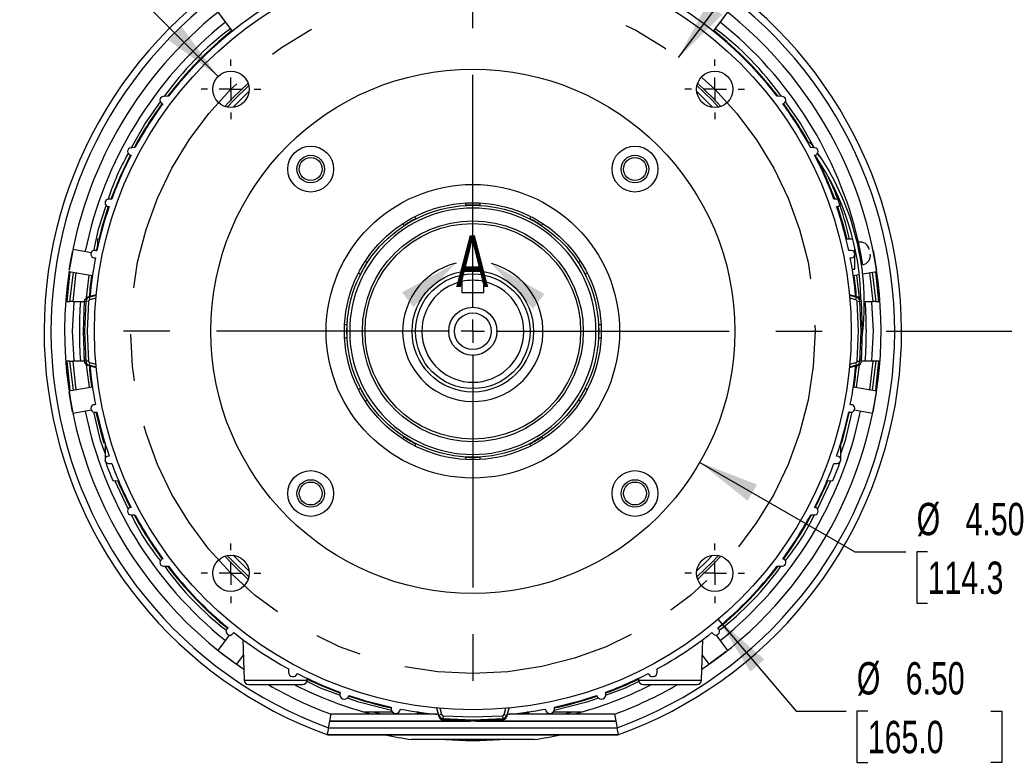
# Model space of a CAD drawing. Header units: inches. Extents: x 0 to 44, y 0 to 34.
# Tile 8 of 18: x 31.3 to 39.7, y 6.5 to 12.9. Entities that reach past the tile are written whole.
import ezdxf

# ---------------------------------------------------------------- set-up
doc = ezdxf.new("R2010")
doc.units = ezdxf.units.IN
doc.header["$LTSCALE"] = 4
doc.header["$MEASUREMENT"] = 0
doc.linetypes.add('CENTERX2', pattern=[0.8, 0.5, -0.1, 0.1, -0.1])
doc.layers.add('CENTER', color=40, linetype='CENTERX2')
doc.layers.add('DIMENSIONS', color=140, linetype='Continuous', lineweight=25)
doc.layers.add('TEXT', color=140, linetype='Continuous', lineweight=25)
doc.styles.add('SLDTEXTSTYLE0', font='TXT', dxfattribs={"width": 0.7})
doc.dimstyles.new('SLDDIMSTYLE1', dxfattribs={"dimtxt": 0.277778, "dimasz": 0.52, "dimexe": 0, "dimexo": 0.0625, "dimgap": 0.069444, "dimtad": 0, "dimtih": 1, "dimtoh": 1, "dimrnd": 1e-09, "dimzin": 12, "dimdsep": 46, "dimtxsty": 'SLDTEXTSTYLE0', "dimsah": 1, "dimcen": 0.09, "dimadec": 0, "dimazin": 3, "dimtfac": 1, "dimtofl": 0, "dimtmove": 0, "dimatfit": 3, "dimfxl": 0, "dimfrac": 2, "dimtolj": 1, "dimtzin": 12, "dimarcsym": 0})
doc.dimstyles.new('SLDDIMSTYLE4', dxfattribs={"dimtxt": 0.277778, "dimasz": 0.52, "dimexe": 0, "dimexo": 0.0625, "dimgap": 0.069444, "dimtad": 0, "dimtih": 1, "dimtoh": 1, "dimrnd": 1e-09, "dimzin": 12, "dimdsep": 46, "dimtxsty": 'SLDTEXTSTYLE0', "dimsah": 1, "dimcen": 0, "dimadec": 0, "dimazin": 3, "dimtfac": 1, "dimtofl": 0, "dimtmove": 0, "dimatfit": 3, "dimfxl": 0, "dimfrac": 2, "dimtolj": 1, "dimtzin": 12, "dimarcsym": 0})
doc.dimstyles.new('SLDDIMSTYLE6', dxfattribs={"dimtxt": 0.277778, "dimasz": 0.52, "dimexe": 0, "dimexo": 0.0625, "dimgap": 0.069444, "dimtad": 0, "dimtih": 1, "dimtoh": 1, "dimrnd": 1e-09, "dimzin": 4, "dimdsep": 46, "dimtxsty": 'SLDTEXTSTYLE0', "dimsah": 1, "dimcen": 0, "dimadec": 0, "dimazin": 1, "dimtfac": 1, "dimtofl": 0, "dimtmove": 0, "dimatfit": 3, "dimfxl": 0, "dimfrac": 2, "dimtolj": 1, "dimtzin": 12, "dimarcsym": 0})

# ---------------------------------------------------------------- blocks, each defined once
blk = doc.blocks.new('_D_8')
at = {"layer": 'DIMENSIONS'}
for p, q in [((38.2591, 13.9549), (38.1658, 13.9549)), ((38.1658, 13.9549), (38.1658, 13.5132)), ((39.3158, 13.9549), (39.4091, 13.9549)), ((39.4091, 13.9549), (39.4091, 13.5132)), ((36.9433, 12.553), (37.6936, 13.5514)), ((37.6936, 13.5514), (37.8225, 13.5514)), ((38.1658, 13.5132), (38.2591, 13.5132)), ((39.4091, 13.5132), (39.3158, 13.5132))]:
    blk.add_line(p, q, dxfattribs=at)
blk.add_solid([(36.9433, 12.553), (37.3197, 12.9207), (37.1918, 13.0168)], dxfattribs=at)
at = {"layer": 'DIMENSIONS', "char_height": 0.27778, "attachment_point": 1, "style": 'SLDTEXTSTYLE0'}
for s, insert in [('%%c', (38.1648, 14.3752)), ('5.88', (38.5845, 14.3752)), ('149.2', (38.2591, 13.8712)), ('B.C.', (38.4036, 13.3673))]:
    blk.add_mtext(s, dxfattribs=dict(at, insert=insert))
blk = doc.blocks.new('_D_10')
at = {"layer": 'DIMENSIONS'}
for p, q in [((36.2739, 15.6768), (37.1078, 15.6768)), ((37.3478, 15.6768), (40.9341, 15.6768)), ((40.4341, 15.6768), (40.4341, 13.4453)), ((39.9057, 12.9402), (39.8124, 12.9402)), ((39.8124, 12.9402), (39.8124, 12.4984)), ((40.9624, 12.9402), (41.0557, 12.9402)), ((41.0557, 12.9402), (41.0557, 12.4984)), ((39.8124, 12.4984), (39.9057, 12.4984)), ((40.4341, 10.2047), (40.4341, 12.4362)), ((41.0557, 12.4984), (40.9624, 12.4984)), ((38.7266, 10.2047), (40.9341, 10.2047))]:
    blk.add_line(p, q, dxfattribs=at)
for points in [[(40.4341, 15.6768), (40.3541, 15.1568), (40.5141, 15.1568)], [(40.4341, 10.2047), (40.5141, 10.7247), (40.3541, 10.7247)]]:
    blk.add_solid(points, dxfattribs=at)
at = {"layer": 'DIMENSIONS', "char_height": 0.27778, "attachment_point": 1, "style": 'SLDTEXTSTYLE0'}
for s, insert in [('5.47', (40.0212, 13.3605)), ('139.0', (39.9057, 12.8565))]:
    blk.add_mtext(s, dxfattribs=dict(at, insert=insert))
blk = doc.blocks.new('_D_11')
at = {"layer": 'DIMENSIONS'}
for p, q in [((37.2844, 7.7318), (37.9541, 6.9454)), ((37.9541, 6.9454), (38.3827, 6.9454)), ((38.5693, 6.9454), (38.476, 6.9454)), ((38.476, 6.9454), (38.476, 6.5037)), ((39.626, 6.9454), (39.7193, 6.9454)), ((39.7193, 6.9454), (39.7193, 6.5037)), ((38.476, 6.5037), (38.5693, 6.5037)), ((39.7193, 6.5037), (39.626, 6.5037))]:
    blk.add_line(p, q, dxfattribs=at)
blk.add_solid([(37.2844, 7.7318), (37.5607, 7.284), (37.6825, 7.3878)], dxfattribs=at)
at = {"layer": 'DIMENSIONS', "char_height": 0.27778, "attachment_point": 1, "style": 'SLDTEXTSTYLE0'}
for s, insert in [('%%c', (38.475, 7.3657)), ('6.50', (38.8947, 7.3657)), ('165.0', (38.5693, 6.8618))]:
    blk.add_mtext(s, dxfattribs=dict(at, insert=insert))
blk = doc.blocks.new('_D_12')
at = {"layer": 'DIMENSIONS'}
for p, q in [((37.1271, 9.0797), (38.457, 8.3119)), ((38.457, 8.3119), (38.8963, 8.3119)), ((39.083, 8.3119), (38.9897, 8.3119)), ((38.9897, 8.3119), (38.9897, 7.8702)), ((40.1397, 8.3119), (40.233, 8.3119)), ((40.233, 8.3119), (40.233, 7.8702)), ((38.9897, 7.8702), (39.083, 7.8702)), ((40.233, 7.8702), (40.1397, 7.8702))]:
    blk.add_line(p, q, dxfattribs=at)
blk.add_solid([(37.1271, 9.0797), (37.5375, 8.7504), (37.6175, 8.889)], dxfattribs=at)
at = {"layer": 'DIMENSIONS', "char_height": 0.27778, "attachment_point": 1, "style": 'SLDTEXTSTYLE0'}
for s, insert in [('%%c', (38.9887, 8.7322)), ('4.50', (39.4084, 8.7322)), ('114.3', (39.083, 8.2282))]:
    blk.add_mtext(s, dxfattribs=dict(at, insert=insert))
blk = doc.blocks.new('_D_13')
at = {"layer": 'DIMENSIONS'}
for p, q in [((32.0838, 13.2994), (31.6321, 13.2994)), ((32.991, 12.3923), (32.0838, 13.2994))]:
    blk.add_line(p, q, dxfattribs=at)
blk.add_solid([(32.991, 12.3923), (32.6799, 12.8166), (32.5667, 12.7034)], dxfattribs=at)
at = {"layer": 'DIMENSIONS', "char_height": 0.27778, "attachment_point": 1, "style": 'SLDTEXTSTYLE0'}
for s, insert in [('4X', (30.305, 13.6581)), ('%%c', (29.7078, 13.2152)), ('3/8-16', (30.1275, 13.2163))]:
    blk.add_mtext(s, dxfattribs=dict(at, insert=insert))
blk = doc.blocks.new('SW_CENTERMARKSYMBOL_1')
at = {"layer": 'CENTER', "color": 0}
for p, q in [((0, 0.2), (0, 0.25625)), ((0, 0), (0, 0.1)), ((-0.2, 0), (-0.25625, 0)), ((0, 0), (-0.1, 0)), ((0, 0), (0, -0.1)), ((0, 0), (0.1, 0)), ((0.2, 0), (0.25625, 0)), ((0, -0.2), (0, -0.25625))]:
    blk.add_line(p, q, dxfattribs=at)
blk = doc.blocks.new('SW_CENTERMARKSYMBOL_2')
at = {"layer": 'CENTER', "color": 0}
for p, q in [((0, 0.2), (0, 0.25625)), ((0, 0), (0, 0.1)), ((-0.2, 0), (-0.25625, 0)), ((0, 0), (-0.1, 0)), ((0, 0), (0, -0.1)), ((0, 0), (0.1, 0)), ((0.2, 0), (0.25625, 0)), ((0, -0.2), (0, -0.25625))]:
    blk.add_line(p, q, dxfattribs=at)
blk = doc.blocks.new('SW_CENTERMARKSYMBOL_3')
at = {"layer": 'CENTER', "color": 0}
for p, q in [((0, 0.2), (0, 0.25625)), ((0, 0), (0, 0.1)), ((-0.2, 0), (-0.25625, 0)), ((0, 0), (-0.1, 0)), ((0, 0), (0, -0.1)), ((0, 0), (0.1, 0)), ((0.2, 0), (0.25625, 0)), ((0, -0.2), (0, -0.25625))]:
    blk.add_line(p, q, dxfattribs=at)
blk = doc.blocks.new('SW_CENTERMARKSYMBOL_4')
at = {"layer": 'CENTER', "color": 0}
for p, q in [((0, 0.2), (0, 0.25625)), ((0, 0), (0, 0.1)), ((-0.2, 0), (-0.25625, 0)), ((0, 0), (-0.1, 0)), ((0, 0), (0, -0.1)), ((0, 0), (0.1, 0)), ((0.2, 0), (0.25625, 0)), ((0, -0.2), (0, -0.25625))]:
    blk.add_line(p, q, dxfattribs=at)
blk = doc.blocks.new('SW_CENTERMARKSYMBOL_5')
at = {"layer": 'CENTER', "color": 0}
for p, q in [((0, 0.2), (0, 3.348)), ((0, 0), (0, 0.1)), ((-0.2, 0), (-3.348, 0)), ((0, 0), (-0.1, 0)), ((0, 0), (0, -0.1)), ((0, 0), (0.1, 0)), ((0.2, 0), (3.348, 0)), ((0, -0.2), (0, -3.348))]:
    blk.add_line(p, q, dxfattribs=at)

msp = doc.modelspace()

# ---------------------------------------------------------------- linework, layer by layer
for p, q in [((33.1144, 12.7804), (32.9917, 12.9432)), ((37.3655, 12.9432), (37.2428, 12.7804)), ((32.5657, 12.2216), (32.5223, 12.2204)), ((37.8349, 12.2204), (37.7915, 12.2216)), ((32.2782, 11.7804), (32.244, 11.7795)), ((38.0588, 11.8169), (38.0723, 11.8272)), ((38.0723, 11.8272), (38.1077, 11.7796)), ((38.1132, 11.7795), (38.079, 11.7804)), ((32.244, 11.7165), (32.2444, 11.7165)), ((38.1128, 11.7165), (38.1132, 11.7165)), ((38.1375, 11.7299), (38.1522, 11.7037)), ((32.079, 11.3393), (32.0515, 11.3385)), ((38.3057, 11.3385), (38.2782, 11.3393)), ((32.0515, 11.2755), (32.0563, 11.2754)), ((35.1195, 11.2859), (35.1195, 11.3055)), ((35.2376, 11.3055), (35.2376, 11.2859)), ((38.3008, 11.2754), (38.3057, 11.2755)), ((34.6793, 11.1875), (34.6891, 11.1706)), ((35.6681, 11.1706), (35.6778, 11.1875)), ((34.5868, 11.1115), (34.5771, 11.1285)), ((35.7801, 11.1285), (35.7703, 11.1115)), ((31.9737, 10.9946), (31.9563, 10.9941)), ((38.3836, 10.996), (38.3835, 10.996)), ((38.4416, 10.9945), (38.3836, 10.996)), ((31.7457, 10.9099), (31.9038, 10.8821)), ((31.9555, 10.9452), (31.9438, 10.8923)), ((38.4584, 10.8661), (38.4584, 10.9108)), ((38.5088, 10.8724), (38.4905, 10.9691)), ((31.7432, 10.8979), (31.7133, 10.7282)), ((31.7272, 10.8133), (31.7432, 10.8979)), ((31.9515, 10.8982), (31.9295, 10.8976)), ((31.9295, 10.8346), (31.9385, 10.8344)), ((38.4277, 10.8976), (38.4057, 10.8982)), ((38.4187, 10.8344), (38.4277, 10.8346)), ((38.4584, 10.8829), (38.4663, 10.8843)), ((38.4584, 10.7381), (38.4584, 10.8661)), ((38.5271, 10.7757), (38.5088, 10.8724)), ((38.6142, 10.8965), (38.6436, 10.7297)), ((31.7133, 10.7282), (31.7272, 10.8133)), ((34.2548, 10.8062), (34.2718, 10.7964)), ((36.0854, 10.7964), (36.1024, 10.8062)), ((38.436, 10.7376), (38.4585, 10.7382)), ((38.4585, 10.7382), (38.4586, 10.7382)), ((31.9123, 10.6807), (31.7115, 10.7161)), ((31.7195, 10.4606), (31.7497, 10.7093)), ((31.8617, 10.4923), (31.8857, 10.6854)), ((34.2127, 10.6941), (34.1958, 10.7039)), ((36.1614, 10.7039), (36.1445, 10.6941)), ((38.4962, 10.6897), (38.4448, 10.6807)), ((38.4715, 10.6854), (38.4955, 10.4923)), ((38.6457, 10.7161), (38.5253, 10.6949)), ((38.6074, 10.7093), (38.6376, 10.4606)), ((35.0846, 10.632), (35.0846, 10.5382)), ((35.2726, 10.5382), (35.2726, 10.632)), ((31.9456, 10.5166), (31.8719, 10.4969)), ((31.8719, 10.4969), (31.884, 10.4969)), ((31.884, 10.4969), (31.9452, 10.5133)), ((31.884, 10.4969), (31.8901, 10.474)), ((31.943, 10.4882), (31.8901, 10.474)), ((35.0846, 10.5382), (35.2726, 10.5382)), ((38.4853, 10.4969), (38.4116, 10.5166)), ((38.4119, 10.5133), (38.4732, 10.4969)), ((38.4671, 10.474), (38.4142, 10.4882)), ((38.4671, 10.474), (38.4732, 10.4969)), ((38.4732, 10.4969), (38.4853, 10.4969)), ((31.684, 10.4606), (31.695, 10.4606)), ((31.695, 10.4606), (31.7195, 10.4606)), ((31.7432, 10.4606), (31.7195, 10.4606)), ((31.7432, 10.4606), (31.8428, 10.4606)), ((31.8429, 10.4618), (31.855, 10.4618)), ((31.8785, 10.46), (31.855, 10.4618)), ((38.4787, 10.46), (38.5022, 10.4618)), ((38.5022, 10.4618), (38.5143, 10.4618)), ((38.5388, 10.4606), (38.614, 10.4606)), ((38.6376, 10.4606), (38.614, 10.4606)), ((38.6376, 10.4606), (38.6621, 10.4606)), ((38.6621, 10.4606), (38.6732, 10.4606)), ((34.0778, 10.2637), (34.0974, 10.2637)), ((36.2598, 10.2637), (36.2794, 10.2637)), ((34.0974, 10.1456), (34.0778, 10.1456)), ((36.2794, 10.1456), (36.2598, 10.1456)), ((31.695, 9.9488), (31.684, 9.9488)), ((31.7195, 9.9488), (31.695, 9.9488)), ((31.7195, 9.9488), (31.7432, 9.9488)), ((31.7496, 9.7), (31.7195, 9.9488)), ((31.8428, 9.9488), (31.7432, 9.9488)), ((31.855, 9.9475), (31.8429, 9.9475)), ((31.8785, 9.9493), (31.855, 9.9475)), ((31.8867, 9.7242), (31.8618, 9.917)), ((31.884, 9.9125), (31.8719, 9.9125)), ((31.8719, 9.9125), (31.9456, 9.8928)), ((31.8901, 9.9353), (31.884, 9.9125)), ((31.9452, 9.8961), (31.884, 9.9125)), ((31.8901, 9.9353), (31.943, 9.9212)), ((38.4116, 9.8928), (38.4853, 9.9125)), ((38.4732, 9.9125), (38.4119, 9.8961)), ((38.4142, 9.9212), (38.4671, 9.9353)), ((38.4742, 9.9094), (38.4611, 9.8581)), ((38.4732, 9.9125), (38.4671, 9.9353)), ((38.4953, 9.917), (38.4704, 9.7242)), ((38.4853, 9.9125), (38.4732, 9.9125)), ((38.4787, 9.9493), (38.5022, 9.9475)), ((38.4832, 9.9475), (38.4815, 9.9404)), ((38.5143, 9.9475), (38.5022, 9.9475)), ((38.614, 9.9488), (38.5143, 9.9488)), ((38.6376, 9.9488), (38.6076, 9.7)), ((38.6376, 9.9488), (38.614, 9.9488)), ((38.6621, 9.9488), (38.6376, 9.9488)), ((38.6732, 9.9488), (38.6621, 9.9488)), ((31.7115, 9.6933), (31.9123, 9.7287)), ((38.4448, 9.7287), (38.6457, 9.6933)), ((31.743, 9.5129), (31.7135, 9.6797)), ((34.1958, 9.7054), (34.2127, 9.7152)), ((36.1445, 9.7152), (36.1614, 9.7054)), ((38.6142, 9.5129), (38.6436, 9.6797)), ((31.9385, 9.575), (31.9295, 9.5748)), ((34.2718, 9.6129), (34.2548, 9.6031)), ((36.1024, 9.6031), (36.0854, 9.6129)), ((38.4277, 9.5748), (38.4187, 9.575)), ((31.9038, 9.5273), (31.7457, 9.4994)), ((31.9295, 9.5118), (31.9515, 9.5112)), ((38.4057, 9.5112), (38.4277, 9.5118)), ((38.6115, 9.4994), (38.4534, 9.5273)), ((32.0208, 9.2438), (32.0208, 9.1023)), ((32.0208, 9.2155), (32.0208, 9.1161)), ((34.5771, 9.2809), (34.5868, 9.2978)), ((34.6891, 9.2388), (34.6793, 9.2219)), ((35.6778, 9.2219), (35.6681, 9.2388)), ((35.7703, 9.2978), (35.7801, 9.2809)), ((38.3364, 9.1023), (38.3364, 9.2438)), ((32.0563, 9.1339), (32.0515, 9.1338)), ((38.3057, 9.1338), (38.3008, 9.1339)), ((32.0226, 9.0918), (32.0208, 9.0969)), ((32.0515, 9.0708), (32.079, 9.0701)), ((35.1195, 9.1039), (35.1195, 9.1235)), ((35.2376, 9.1235), (35.2376, 9.1039)), ((38.2782, 9.0701), (38.3057, 9.0708)), ((38.3364, 9.0969), (38.3346, 9.0918)), ((32.0871, 8.9234), (32.1364, 8.9221)), ((32.2209, 8.6814), (32.1048, 8.923)), ((38.2524, 8.923), (38.1363, 8.6814)), ((38.2207, 8.9221), (38.2701, 8.9234)), ((32.2444, 8.6929), (32.244, 8.6929)), ((32.244, 8.6299), (32.2782, 8.629)), ((38.079, 8.629), (38.1132, 8.6299)), ((38.1132, 8.6929), (38.1128, 8.6929)), ((32.5223, 8.1889), (32.5657, 8.1878)), ((37.7915, 8.1878), (37.8349, 8.1889)), ((33.0767, 7.6597), (33.0674, 7.6477)), ((33.1164, 7.608), (33.1262, 7.6196)), ((37.2309, 7.6196), (37.2408, 7.608)), ((37.2898, 7.6477), (37.2805, 7.6597)), ((32.9917, 7.4661), (33.0904, 7.5971)), ((33.203, 7.5603), (33.203, 7.5596)), ((33.203, 7.5596), (33.2152, 7.2112)), ((37.142, 7.2112), (37.1542, 7.5602)), ((37.2664, 7.5976), (37.3655, 7.4661)), ((33.0024, 7.4576), (33.1377, 7.3556)), ((37.3547, 7.4576), (37.2194, 7.3556)), ((33.2077, 7.4257), (33.1489, 7.3477)), ((37.2083, 7.3477), (37.1495, 7.4257)), ((33.5951, 7.3085), (33.5959, 7.2788)), ((36.7613, 7.2788), (36.762, 7.3085)), ((33.2152, 7.2112), (33.4857, 7.2112)), ((33.4857, 7.2112), (33.7562, 7.2112)), ((33.7562, 7.2112), (33.7567, 7.2259)), ((36.6005, 7.2259), (36.601, 7.2112)), ((36.601, 7.2112), (36.8715, 7.2112)), ((36.8715, 7.2112), (37.142, 7.2112)), ((33.2545, 7.1732), (33.4857, 7.1732)), ((33.4857, 7.1732), (33.7168, 7.1732)), ((34.0363, 7.1079), (34.0369, 7.0857)), ((36.3203, 7.0857), (36.3209, 7.1079)), ((36.6404, 7.1732), (36.8715, 7.1732)), ((36.8715, 7.1732), (37.1026, 7.1732)), ((34.4892, 6.937), (34.2464, 6.937)), ((34.3946, 6.9187), (34.3217, 6.937)), ((34.4774, 6.9793), (34.4778, 6.9634)), ((34.7026, 6.9384), (34.6991, 6.9187)), ((34.7128, 6.937), (34.7023, 6.937)), ((34.8667, 6.9717), (34.8864, 6.898)), ((34.8864, 6.9101), (34.87, 6.9713)), ((34.8951, 6.969), (34.9092, 6.9162)), ((35.4479, 6.9162), (35.4621, 6.969)), ((35.4708, 6.898), (35.4905, 6.9717)), ((35.4872, 6.9713), (35.4708, 6.9101)), ((35.6548, 6.937), (35.6444, 6.937)), ((35.6546, 6.9384), (35.6581, 6.9187)), ((36.1108, 6.937), (35.868, 6.937)), ((35.8794, 6.9634), (35.8798, 6.9793)), ((36.0355, 6.937), (35.9626, 6.9187)), ((33.9486, 6.86), (33.9505, 6.8593)), ((33.9486, 6.86), (35.1525, 6.86)), ((35.171, 6.8593), (33.9505, 6.8593)), ((33.9602, 6.9187), (33.9601, 6.9187)), ((34.8667, 6.9187), (33.9602, 6.9187)), ((34.501, 6.9288), (34.4992, 6.9187)), ((34.9092, 6.9162), (34.8864, 6.9101)), ((34.8864, 6.898), (34.8864, 6.9101)), ((34.9232, 6.9046), (34.9214, 6.8811)), ((34.9214, 6.869), (34.9214, 6.8811)), ((36.4067, 6.8593), (35.1844, 6.8593)), ((35.2031, 6.86), (36.4086, 6.86)), ((35.4339, 6.9046), (35.4358, 6.8811)), ((35.4358, 6.8811), (35.4358, 6.869)), ((35.4479, 6.9162), (35.4708, 6.9101)), ((35.4708, 6.9101), (35.4708, 6.898)), ((36.397, 6.9187), (35.4905, 6.9187)), ((35.8562, 6.9288), (35.8579, 6.9187)), ((36.397, 6.9187), (36.397, 6.9187)), ((36.4086, 6.86), (36.4067, 6.8593)), ((33.9315, 6.7447), (33.9414, 6.8007)), ((33.9414, 6.8007), (36.4158, 6.8007)), ((36.4158, 6.8007), (36.4256, 6.7447)), ((33.9343, 6.7408), (33.9315, 6.7447)), ((33.934, 6.7422), (33.9315, 6.7447)), ((33.934, 6.7422), (36.4232, 6.7422)), ((36.4232, 6.7422), (33.934, 6.7422)), ((33.934, 6.7422), (33.934, 6.7422)), ((33.9344, 6.7422), (33.9343, 6.7408)), ((35.7053, 6.7007), (34.6519, 6.7007)), ((36.4229, 6.7408), (36.4227, 6.7422)), ((36.4256, 6.7447), (36.4229, 6.7408)), ((36.4232, 6.7422), (36.4256, 6.7447)), ((36.4232, 6.7422), (36.4232, 6.7422))]:
    msp.add_line(p, q)
at = {"flags": 128}
for points in [[(33.2486, 12.3343), (33.1112, 12.2011), (33.049, 12.1346)], [(33.2546, 12.3131), (33.1254, 12.1875), (33.0702, 12.1287)], [(33.2564, 12.2614), (33.2414, 12.2473), (33.1218, 12.1269)], [(37.2353, 12.1269), (37.1867, 12.1777), (37.1008, 12.2614)], [(37.287, 12.1287), (37.2318, 12.1875), (37.1026, 12.3131)], [(37.3082, 12.1346), (37.246, 12.2011), (37.1085, 12.3343)], [(32.246, 11.7765), (32.3619, 11.9823), (32.4963, 12.1734)], [(37.8608, 12.1734), (37.9953, 11.9823), (38.1095, 11.7796)], [(32.2385, 11.7189), (32.1477, 11.5277), (32.0722, 11.3391)], [(38.1316, 11.6934), (38.2095, 11.5277), (38.285, 11.3391)], [(31.9242, 10.8964), (31.9655, 11.0821), (32.0313, 11.284)], [(32.0492, 11.2742), (31.9943, 11.0976), (31.9672, 10.9944)], [(38.3079, 11.2742), (38.3629, 11.0976), (38.3896, 10.9959)], [(31.695, 10.4606), (31.7191, 10.687), (31.723, 10.7141)], [(31.7703, 10.7057), (31.7672, 10.6836), (31.7432, 10.4606)], [(38.614, 10.4606), (38.59, 10.6836), (38.5868, 10.7057)], [(38.6342, 10.7141), (38.6381, 10.687), (38.6621, 10.4606)], [(31.7527, 10.4557), (31.738, 10.2047), (31.7527, 9.9536)], [(31.8429, 10.4618), (31.833, 10.2047), (31.8429, 9.9475)], [(31.855, 10.4618), (31.8451, 10.2047), (31.855, 9.9475)], [(31.8785, 10.46), (31.8687, 10.2047), (31.8785, 9.9493)], [(38.4787, 9.9493), (38.4885, 10.2047), (38.4787, 10.46)], [(38.5022, 9.9475), (38.5121, 10.2047), (38.5022, 10.4618)], [(38.5143, 9.9475), (38.5242, 10.2047), (38.5143, 10.4618)], [(38.6045, 9.9536), (38.6192, 10.2047), (38.6045, 10.4557)], [(31.723, 9.6953), (31.7181, 9.7295), (31.695, 9.9488)], [(31.7432, 9.9488), (31.7672, 9.7254), (31.7703, 9.7037)], [(38.5868, 9.7037), (38.59, 9.7254), (38.614, 9.9488)], [(38.6621, 9.9488), (38.6391, 9.7295), (38.6342, 9.6953)], [(32.0208, 9.1587), (31.9827, 9.2666), (31.9243, 9.5129)], [(32.0148, 9.2418), (31.9943, 9.3118), (31.945, 9.5114)], [(38.4329, 9.5129), (38.3745, 9.2667), (38.3364, 9.1587)], [(38.3424, 9.2418), (38.3629, 9.3118), (38.4134, 9.517)], [(32.2385, 8.6904), (32.1477, 8.8816), (32.1303, 8.9223)], [(38.1186, 8.6904), (38.2095, 8.8816), (38.2269, 8.9223)], [(33.049, 8.2747), (33.1112, 8.2082), (33.2486, 8.0751)], [(33.0702, 8.2806), (33.1254, 8.2219), (33.2546, 8.0963)], [(33.1218, 8.2825), (33.2414, 8.1621), (33.2564, 8.1479)], [(37.1008, 8.1479), (37.1867, 8.2317), (37.2353, 8.2825)], [(37.1026, 8.0963), (37.2318, 8.2219), (37.287, 8.2806)], [(37.1085, 8.0751), (37.246, 8.2082), (37.3082, 8.2747)], [(33.0609, 7.6285), (33.0626, 7.6386), (33.0674, 7.6477)], [(34.0344, 7.0816), (33.8712, 7.1413), (33.7495, 7.2011)], [(36.6039, 7.1993), (36.486, 7.1413), (36.3228, 7.0816)], [(34.4807, 6.9503), (34.2007, 7.0208), (34.1014, 7.0571)], [(36.2557, 7.0571), (36.1565, 7.0208), (35.8765, 6.9503)], [(34.7905, 6.9187), (34.7208, 6.9277), (34.7012, 6.9305)], [(34.9214, 6.8811), (35.1786, 6.8712), (35.4358, 6.8811)], [(35.4358, 6.869), (35.1777, 6.8591), (34.9214, 6.869)], [(34.9232, 6.9046), (35.1786, 6.8948), (35.4339, 6.9046)], [(35.656, 6.9305), (35.6363, 6.9277), (35.5667, 6.9187)], [(33.9414, 6.8007), (33.9402, 6.8014), (33.9394, 6.8018)], [(36.4158, 6.8007), (36.417, 6.8014), (36.4178, 6.8018)]]:
    msp.add_lwpolyline(points, dxfattribs=at)
for centre, radius in [((35.1786, 10.2047), 3.248), ((35.1786, 10.2047), 2.25), ((33.1015, 12.2818), 0.1563), ((37.2557, 12.2818), 0.1563), ((33.7866, 11.5966), 0.1969), ((36.5705, 11.5966), 0.1969), ((33.7866, 11.5966), 0.1181), ((33.7866, 11.5966), 0.0984), ((36.5705, 11.5966), 0.1181), ((36.5705, 11.5966), 0.0984), ((35.1786, 10.2047), 1.2598), ((35.1786, 10.2047), 1.1024), ((35.1786, 10.2047), 1.0808), ((35.1786, 10.2047), 0.9479), ((35.1786, 10.2047), 0.9252), ((35.1786, 10.2047), 0.5217), ((35.1786, 10.2047), 0.4921), ((35.1786, 10.2047), 0.2067), ((35.1786, 10.2047), 0.1575), ((33.7866, 8.8127), 0.1969), ((36.5705, 8.8127), 0.1969), ((33.7866, 8.8127), 0.1181), ((33.7866, 8.8127), 0.0984), ((36.5705, 8.8127), 0.1181), ((36.5705, 8.8127), 0.0984), ((33.1015, 8.1276), 0.1563), ((37.2557, 8.1276), 0.1563)]:
    msp.add_circle(centre, radius)
for centre, radius, start, end in [((35.1786, 10.2047), 3.6806, 125.31215, 250.24056), ((35.1786, 10.2047), 3.6806, 289.75944, 54.66913), ((35.1786, 10.2047), 3.6215, 126.02641, 249.99041), ((35.1786, 10.2047), 3.6215, 290.00959, 53.9735), ((35.1786, 10.2047), 3.5046, 127.38067, 168.46687), ((35.1786, 10.2047), 3.3007, 123.27588, 142.33532), ((35.1786, 10.2047), 3.3007, 37.66468, 56.72412), ((35.1786, 10.2047), 3.5046, 304.13595, 52.59606), ((35.1786, 10.2047), 3.3981, 128.6598, 168.3402), ((35.1786, 10.2047), 3.3981, 12.99747, 51.3402), ((34.6888, 10.6748), 2.6555, 126.78782, 144.39999), ((35.1786, 10.2047), 3.3071, 128.70548, 142.42473), ((35.1786, 10.2047), 3.3071, 37.57527, 51.29452), ((35.6684, 10.6748), 2.6555, 35.60003, 53.21213), ((32.5231, 12.1889), 0.0315, 91.5, 180), ((32.5231, 12.1889), 0.0315, 180, 260.26759), ((37.8341, 12.1889), 0.0315, 279.73176, 88.5), ((35.1786, 10.2047), 3.3071, 143.75328, 151.54921), ((35.1786, 10.2047), 3.3007, 143.71916, 151.48578), ((35.1786, 10.2047), 3.3007, 28.51422, 36.28086), ((35.1786, 10.2047), 3.3071, 29.25394, 36.24672), ((32.2448, 11.748), 0.0315, 91.5, 180), ((38.1124, 11.748), 0.0315, 271.5, 88.5), ((33.8841, 10.7715), 1.9206, 150.06651, 162.84586), ((35.1786, 10.2047), 3.3007, 152.74075, 159.89548), ((32.2448, 11.748), 0.0315, 180, 268.5), ((35.1786, 10.2047), 3.3007, 20.10452, 27.25925), ((36.2652, 10.4475), 2.2441, 0.97381, 34.2758), ((36.2652, 10.4475), 2.2736, 351.16804, 34.3862), ((36.1399, 10.5253), 2.3191, 11.69214, 25.88161), ((32.0523, 11.307), 0.0315, 91.5, 180), ((38.3049, 11.307), 0.0315, 271.5, 88.5), ((35.1786, 10.2047), 3.3007, 161.0712, 167.87172), ((32.0523, 11.307), 0.0315, 180, 268.5), ((35.1786, 10.2047), 1.0572, 90, 270), ((35.1786, 10.2047), 1.0828, 86.87367, 93.12633), ((35.1786, 10.2047), 1.0572, 270, 90), ((35.1786, 10.2047), 3.3007, 12.12828, 18.9288), ((35.1786, 10.2047), 1.0828, 116.87367, 123.12633), ((35.1786, 10.2047), 1.0828, 56.87367, 63.12633), ((82.7475, 10.948), 50.7912, 179.94808, 180.03155), ((38.5051, 10.8917), 0.0787, 10.72378, 100.72378), ((35.1786, 10.2047), 3.3007, 169.00223, 174.83145), ((31.9303, 10.8661), 0.0315, 91.5, 180), ((31.9303, 10.8661), 0.0315, 180, 268.5), ((35.1786, 10.2047), 3.3007, 5.16855, 10.99777), ((38.4269, 10.8661), 0.0315, 271.5, 88.5), ((38.5124, 10.8531), 0.0787, 280.72378, 10.72378), ((35.1786, 10.2047), 1.0828, 146.87367, 153.12633), ((35.1786, 10.2047), 1.0828, 26.87367, 33.12633), ((35.1786, 10.2047), 3.5046, 171.53341, 235.86405), ((35.1786, 10.2047), 3.5039, 171.60964, 175.81175), ((35.1786, 10.2047), 3.3071, 171.70548, 174.87179), ((35.1786, 10.2047), 3.3071, 5.12821, 8.29452), ((35.1786, 10.2047), 3.5039, 4.18825, 8.39036), ((35.1786, 10.2047), 0.4375, 102.40715, 77.59285), ((35.1786, 10.2047), 0.4375, 77.59285, 102.40715), ((31.8822, 10.4588), 0.0394, 105.06412, 175.5697), ((31.8943, 10.4588), 0.0394, 105.06468, 175.56914), ((38.4629, 10.4588), 0.0394, 4.4303, 74.93588), ((38.475, 10.4588), 0.0394, 4.43086, 74.93532), ((35.1786, 10.2047), 3.3782, 175.65557, 184.34443), ((31.8941, 10.4589), 0.0157, 104.83139, 175.79563), ((38.463, 10.4589), 0.0157, 4.20436, 75.16862), ((35.1786, 10.2047), 3.3782, 355.65557, 4.34443), ((35.1786, 10.2047), 1.0828, 176.87367, 183.12633), ((35.1786, 10.2047), 1.0828, 356.87367, 3.12633), ((31.8664, 9.9826), 0.027, 176.50445, 236.48652), ((38.4904, 9.9829), 0.0275, 303.85525, 20.96926), ((35.1786, 10.2047), 3.5039, 184.18825, 188.39036), ((31.8822, 9.9506), 0.0394, 184.43086, 254.93532), ((31.8943, 9.9506), 0.0394, 184.4303, 254.93588), ((31.8941, 9.9505), 0.0157, 184.20436, 255.16862), ((35.1786, 10.2047), 3.3071, 185.02662, 188.29452), ((35.1786, 10.2047), 3.3007, 185.16855, 190.99777), ((35.1786, 10.2047), 3.3007, 349.00223, 354.83145), ((35.1786, 10.2047), 3.3071, 351.70548, 354.68127), ((38.463, 9.9505), 0.0157, 284.83139, 355.79563), ((38.4629, 9.9506), 0.0394, 285.06468, 355.56914), ((38.475, 9.9506), 0.0394, 285.06412, 355.5697), ((35.1786, 10.2047), 3.5039, 351.60964, 355.81175), ((35.1786, 10.2047), 1.0828, 206.87367, 213.12633), ((35.1786, 10.2047), 1.0828, 326.87367, 333.12633), ((31.9303, 9.5433), 0.0315, 91.5, 180), ((38.4269, 9.5433), 0.0315, 271.5, 88.5), ((35.1786, 10.2047), 3.3981, 191.6598, 231.3402), ((31.9303, 9.5433), 0.0315, 180, 268.5), ((35.1786, 10.2047), 3.3007, 192.12828, 198.9288), ((35.1786, 10.2047), 3.3981, 308.6598, 348.3402), ((35.1786, 10.2047), 3.3007, 341.0712, 347.87172), ((35.1786, 10.2047), 1.0828, 236.87367, 243.12633), ((35.1786, 10.2047), 1.0828, 296.87367, 303.12633), ((32.0523, 9.1023), 0.0315, 91.5, 180), ((38.3049, 9.1023), 0.0315, 271.5, 88.5), ((32.0523, 9.1023), 0.0315, 180, 268.5), ((35.1786, 10.2047), 3.3465, 199.42318, 202.5117), ((35.1786, 10.2047), 3.3007, 200.10452, 207.25925), ((35.1786, 10.2047), 1.0828, 266.87367, 273.12633), ((35.1786, 10.2047), 3.3007, 332.74075, 339.89548), ((35.1471, 10.2168), 3.3802, 337.50372, 340.56141), ((32.2448, 8.6614), 0.0315, 91.5, 180), ((32.2448, 8.6614), 0.0315, 180, 268.5), ((33.953, 9.4367), 1.8884, 205.29524, 219.50382), ((35.1786, 10.2047), 3.3071, 208.45079, 216.24672), ((35.1786, 10.2047), 3.3007, 208.51422, 216.28086), ((35.1786, 10.2047), 3.3007, 323.71916, 331.48578), ((35.1786, 10.2047), 3.3071, 323.75328, 331.54921), ((36.4041, 9.4367), 1.8884, 320.49607, 334.70465), ((38.1124, 8.6614), 0.0315, 271.5, 88.5), ((32.5231, 8.2204), 0.0315, 99.73176, 180), ((32.5231, 8.2204), 0.0315, 180, 268.5), ((37.8341, 8.2204), 0.0315, 271.5, 80.26759), ((34.6252, 9.6735), 2.5655, 215.3638, 232.47754), ((35.1786, 10.2047), 3.3071, 217.57527, 230.52058), ((35.1786, 10.2047), 3.3007, 217.66468, 230.44637), ((35.1786, 10.2047), 3.3007, 309.55363, 322.33532), ((35.1786, 10.2047), 3.3071, 309.54969, 322.42473), ((35.7315, 9.6739), 2.5661, 307.51813, 324.6347), ((33.0924, 7.6285), 0.0315, 180, 319.5), ((35.1786, 10.2047), 3.3007, 231.55363, 241.33243), ((35.1786, 10.2047), 3.3007, 298.66757, 308.44637), ((37.2648, 7.6285), 0.0315, 220.5, 37.5), ((33.6353, 7.2798), 0.0394, 181.5, 341.76193), ((36.7219, 7.2798), 0.0394, 198.23802, 358.5), ((33.2545, 7.2126), 0.0394, 182, 270), ((35.1786, 10.2047), 3.3007, 242.85589, 249.75243), ((33.7168, 7.2126), 0.0394, 270, 358), ((35.1786, 10.2047), 3.3071, 244.53028, 249.90455), ((35.1786, 10.2047), 3.3071, 290.20376, 295.46972), ((35.1786, 10.2047), 3.3007, 290.24757, 297.14413), ((36.6404, 7.2126), 0.0394, 182, 270), ((37.1026, 7.2126), 0.0394, 270, 358), ((35.1786, 10.2047), 3.5046, 240.01494, 249.65508), ((35.1786, 10.2047), 3.3981, 243.33125, 255.24152), ((35.1786, 10.2047), 3.3981, 284.75848, 296.72114), ((35.1786, 10.2047), 3.5046, 290.34501, 300.02908), ((34.0762, 7.0867), 0.0394, 181.5, 350.10862), ((35.1786, 10.2047), 3.3071, 251.2068, 257.8318), ((35.1786, 10.2047), 3.3007, 251.20287, 257.73475), ((35.1786, 10.2047), 3.3071, 282.23834, 288.7932), ((35.1786, 10.2047), 3.3007, 282.26525, 288.79714), ((36.281, 7.0867), 0.0394, 189.89122, 358.5), ((34.5172, 6.9644), 0.0394, 181.5, 358.0436), ((35.1786, 10.2047), 3.3007, 259.13711, 264.83145), ((35.1786, 10.2047), 3.3007, 275.16855, 280.86289), ((35.84, 6.9644), 0.0394, 181.9564, 358.5), ((32.0447, 7.1981), 1.9357, 348.18549, 349.92085), ((35.0869, 6.6649), 1.1549, 167.30715, 170.2742), ((34.9245, 6.9203), 0.0394, 195.06468, 265.56914), ((34.9245, 6.9083), 0.0394, 195.06412, 265.5697), ((34.9244, 6.9202), 0.0157, 194.83139, 265.79563), ((35.4328, 6.9202), 0.0157, 274.20436, 345.16862), ((35.4327, 6.9203), 0.0394, 274.4303, 344.93588), ((35.4327, 6.9083), 0.0394, 274.43086, 344.93532), ((35.2702, 6.6649), 1.155, 9.7259, 12.69275), ((38.3125, 7.1981), 1.9357, 190.07915, 191.81451), ((35.1786, 10.2047), 3.5433, 257.73878, 261.45092), ((35.1786, 10.2047), 3.5118, 266.16247, 273.83753), ((35.1786, 10.2047), 3.5433, 278.54908, 282.26122)]:
    msp.add_arc(centre, radius, start, end)
at = {"layer": 'CENTER'}
msp.add_circle((35.1786, 10.2047), 2.9375, dxfattribs=at)
at = {"layer": 'TEXT'}
msp.add_arc((35.1786, 10.2047), 0.6027, 103.84526, 74.67629, dxfattribs=at)
for points in [[(35.0344, 10.7899), (34.5717, 10.5394), (34.6684, 10.4119)], [(35.3379, 10.786), (35.694, 10.3987), (35.7939, 10.5236)]]:
    msp.add_solid(points, dxfattribs=at)

# ---------------------------------------------------------------- block references
at = {"layer": 'CENTER'}
for name, p in [('SW_CENTERMARKSYMBOL_5', (35.1786, 10.2047)), ('SW_CENTERMARKSYMBOL_1', (33.1015, 12.2818)), ('SW_CENTERMARKSYMBOL_2', (37.2557, 12.2818)), ('SW_CENTERMARKSYMBOL_4', (33.1015, 8.1276)), ('SW_CENTERMARKSYMBOL_3', (37.2557, 8.1276))]:
    msp.add_blockref(name, p, dxfattribs=at)

# ---------------------------------------------------------------- texts
at = {"layer": 'TEXT', "insert": (35.0344, 11.029), "char_height": 0.4444, "attachment_point": 1, "style": 'SLDTEXTSTYLE0'}
msp.add_mtext('A', dxfattribs=at)

# ---------------------------------------------------------------- dimensions: what is measured, and where the dimension line sits
at = {"layer": 'DIMENSIONS'}
dim = msp.add_linear_dim(base=(40.4341, 10.2047), p1=(36.0739, 15.6768), p2=(38.5266, 10.2047), angle=90, dimstyle='SLDDIMSTYLE1', dxfattribs=at)
dim.commit()
dim.dimension.update_dxf_attribs({"geometry": '_D_10', "text_midpoint": (40.4341, 12.9408), "dimtype": 160})
for p1, p2, text, picture, middle in [((33.4139, 7.8564), (36.9433, 12.553), '<>\\PB.C.', '_D_8', (38.7875, 13.734)), ((33.2119, 12.1713), (32.991, 12.3923), '4X\\P%%c3/8-16', '_D_13', (30.545, 13.2994))]:
    dim = msp.add_diameter_dim_2p(p1=p1, p2=p2, text=text, dimstyle='SLDDIMSTYLE4', dxfattribs=at)
    dim.commit()
    dim.dimension.update_dxf_attribs({"geometry": picture, "text_midpoint": middle, "dimtype": 163})
for p1, p2, picture, middle in [((33.0727, 12.6776), (37.2844, 7.7318), '_D_11', (39.0977, 6.9454)), ((33.23, 11.3297), (37.1271, 9.0797), '_D_12', (39.6113, 8.3119))]:
    dim = msp.add_diameter_dim_2p(p1=p1, p2=p2, dimstyle='SLDDIMSTYLE6', dxfattribs=at)
    dim.commit()
    dim.dimension.update_dxf_attribs({"geometry": picture, "text_midpoint": middle, "dimtype": 163})

doc.saveas('drawing.dxf')
